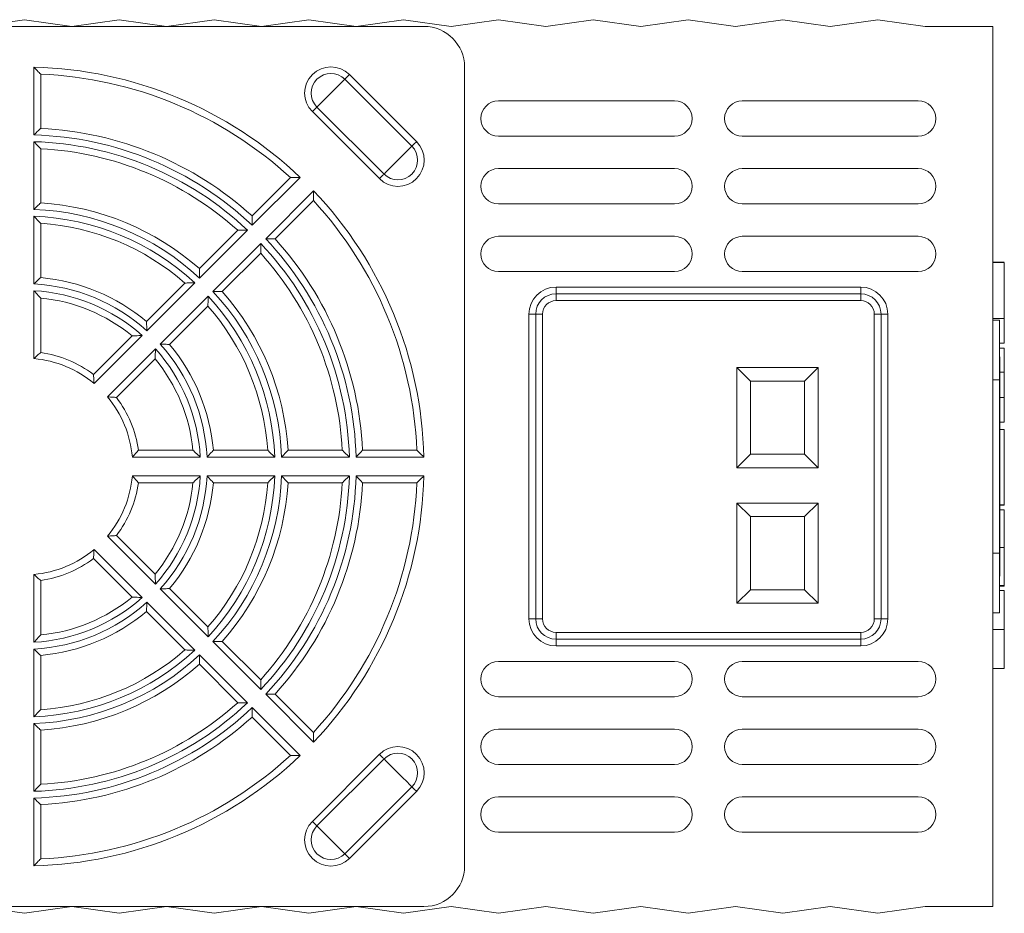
# Model space of a CAD drawing. Header units: millimetres. Extents: x 46 to 553, y 21 to 399.
# Tile 5 of 5: x 481 to 553, y 333 to 399. Entities that reach past the tile are written whole.
import ezdxf

# ---------------------------------------------------------------- set-up
doc = ezdxf.new("R2010")
doc.units = ezdxf.units.MM

msp = doc.modelspace()

# ---------------------------------------------------------------- linework, layer by layer
at = {"color": 7, "linetype": 'Continuous', "lineweight": 15}
for p, q in [((480.854, 399.188), (477.354, 398.688)), ((484.354, 398.688), (480.854, 399.188)), ((487.854, 399.188), (484.354, 398.688)), ((491.354, 398.688), (487.854, 399.188)), ((494.854, 399.188), (491.354, 398.688)), ((498.354, 398.688), (494.854, 399.188)), ((501.854, 399.188), (498.354, 398.688)), ((505.354, 398.688), (501.854, 399.188)), ((508.854, 399.188), (505.354, 398.688)), ((512.354, 398.688), (508.854, 399.188)), ((515.854, 399.188), (512.354, 398.688)), ((519.354, 398.688), (515.854, 399.188)), ((522.854, 399.188), (519.354, 398.688)), ((526.354, 398.688), (522.854, 399.188)), ((529.854, 399.188), (526.354, 398.688)), ((533.354, 398.688), (529.854, 399.188)), ((536.854, 399.188), (533.354, 398.688)), ((540.354, 398.688), (536.854, 399.188)), ((543.854, 399.188), (540.354, 398.688)), ((547.354, 398.688), (543.854, 399.188)), ((449.354, 398.688), (510.354, 398.688)), ((552.354, 398.688), (547.354, 398.688)), ((552.354, 333.688), (552.354, 398.688)), ((481.554, 390.678), (481.554, 395.679)), ((513.354, 395.688), (513.354, 336.688)), ((482.054, 395.163), (482.054, 391.159)), ((509.458, 389.842), (504.508, 394.792)), ((504.85, 395.134), (509.8, 390.184)), ((502.454, 392.738), (507.404, 387.788)), ((515.854, 393.188), (528.854, 393.188)), ((533.854, 393.188), (546.854, 393.188)), ((507.062, 387.446), (502.112, 392.396)), ((528.854, 390.588), (515.854, 390.588)), ((546.854, 390.588), (533.854, 390.588)), ((481.554, 385.175), (481.554, 390.177)), ((482.054, 389.657), (482.054, 385.651)), ((497.662, 384.693), (500.494, 387.525)), ((501.212, 387.536), (497.676, 384)), ((515.854, 388.188), (528.854, 388.188)), ((533.854, 388.188), (546.854, 388.188)), ((498.666, 383.01), (502.202, 386.546)), ((502.191, 385.828), (499.36, 382.996)), ((528.854, 385.588), (515.854, 385.588)), ((546.854, 385.588), (533.854, 385.588)), ((481.554, 379.67), (481.554, 384.674)), ((482.054, 384.148), (482.054, 380.136)), ((493.768, 380.799), (496.6, 383.632)), ((497.322, 383.646), (493.785, 380.109)), ((515.854, 383.188), (528.854, 383.188)), ((533.854, 383.188), (546.854, 383.188)), ((494.775, 379.119), (498.312, 382.656)), ((498.298, 381.934), (495.465, 379.102)), ((553.204, 381.272), (552.354, 381.272)), ((553.204, 381.266), (552.354, 381.266)), ((553.204, 377.126), (553.204, 381.266)), ((528.854, 380.588), (515.854, 380.588)), ((546.854, 380.588), (533.854, 380.588)), ((489.868, 376.899), (492.705, 379.736)), ((493.431, 379.755), (489.892, 376.216)), ((481.554, 374.157), (481.554, 379.169)), ((520.104, 379.438), (520.104, 378.938)), ((520.104, 379.438), (542.604, 379.438)), ((520.104, 378.938), (520.104, 378.438)), ((542.604, 378.938), (520.104, 378.938)), ((542.604, 379.438), (542.604, 378.938)), ((542.604, 378.938), (542.604, 378.438)), ((482.054, 378.63), (482.054, 374.603)), ((490.882, 375.226), (494.421, 378.765)), ((542.604, 378.438), (520.104, 378.438)), ((494.402, 378.039), (491.565, 375.202)), ((518.104, 377.438), (518.604, 377.438)), ((518.104, 354.938), (518.104, 377.438)), ((518.604, 377.438), (518.604, 354.938)), ((518.604, 377.438), (519.104, 377.438)), ((519.104, 377.438), (519.104, 354.938)), ((543.604, 354.938), (543.604, 377.438)), ((543.604, 377.438), (544.104, 377.438)), ((544.104, 354.938), (544.104, 377.438)), ((544.104, 377.438), (544.604, 377.438)), ((544.604, 377.438), (544.604, 354.938)), ((553.204, 377.126), (552.354, 377.126)), ((552.854, 376.988), (552.354, 376.988)), ((552.854, 376.988), (552.854, 372.588)), ((489.538, 375.862), (485.994, 372.318)), ((485.955, 372.986), (488.803, 375.834)), ((553.204, 375.307), (552.854, 375.307)), ((486.984, 371.328), (490.528, 374.872)), ((553.204, 374.937), (552.854, 374.937)), ((553.204, 373.16), (553.204, 374.937)), ((490.5, 374.137), (487.652, 371.289)), ((552.864, 374.297), (552.854, 374.297)), ((552.864, 374.297), (552.864, 373.421)), ((533.454, 373.488), (539.454, 373.488)), ((533.454, 366.088), (533.454, 373.488)), ((534.454, 372.488), (533.454, 373.488)), ((539.454, 373.488), (538.454, 372.488)), ((539.454, 373.488), (539.454, 366.088)), ((552.864, 373.421), (552.854, 373.421)), ((552.864, 373.032), (552.854, 373.032)), ((552.864, 373.421), (552.864, 373.032)), ((553.204, 373.16), (552.864, 373.16)), ((552.864, 373.032), (552.864, 372.179)), ((553.204, 371.282), (553.204, 373.16)), ((534.454, 372.488), (534.454, 367.088)), ((538.454, 372.488), (534.454, 372.488)), ((538.454, 367.088), (538.454, 372.488)), ((552.854, 372.588), (552.354, 372.588)), ((552.854, 372.588), (552.854, 359.788)), ((552.864, 372.179), (552.854, 372.179)), ((552.864, 371.787), (552.854, 371.787)), ((552.864, 372.179), (552.864, 371.787)), ((552.864, 371.787), (552.864, 370.941)), ((552.864, 370.941), (552.854, 370.941)), ((553.204, 371.282), (552.864, 371.282)), ((552.864, 370.941), (552.864, 370.554)), ((553.204, 369.459), (553.204, 371.282)), ((552.864, 370.554), (552.854, 370.554)), ((552.864, 370.554), (552.864, 369.7)), ((552.864, 369.7), (552.854, 369.7)), ((552.864, 369.7), (552.864, 369.309)), ((553.204, 369.459), (552.864, 369.459)), ((552.864, 369.309), (552.854, 369.309)), ((552.864, 369.309), (552.864, 368.456)), ((553.204, 368.91), (552.864, 368.91)), ((553.204, 363.358), (553.204, 368.91)), ((552.864, 368.456), (552.854, 368.456)), ((552.864, 368.068), (552.854, 368.068)), ((552.864, 368.456), (552.864, 368.068)), ((552.864, 367.222), (552.864, 368.068)), ((489.269, 367.388), (493.296, 367.388)), ((494.802, 367.388), (498.814, 367.388)), ((500.317, 367.388), (504.323, 367.388)), ((505.825, 367.388), (509.829, 367.388)), ((552.864, 367.222), (552.854, 367.222)), ((552.864, 366.197), (552.864, 367.222)), ((493.835, 366.888), (488.823, 366.888)), ((499.34, 366.888), (494.336, 366.888)), ((504.843, 366.888), (499.841, 366.888)), ((510.345, 366.888), (505.344, 366.888)), ((534.454, 367.088), (533.454, 366.088)), ((534.454, 367.088), (538.454, 367.088)), ((539.454, 366.088), (538.454, 367.088)), ((539.454, 366.088), (533.454, 366.088)), ((552.864, 366.197), (552.854, 366.197)), ((552.864, 365.177), (552.864, 366.197)), ((488.823, 365.488), (493.835, 365.488)), ((493.296, 364.988), (489.269, 364.988)), ((494.336, 365.488), (499.34, 365.488)), ((498.814, 364.988), (494.802, 364.988)), ((499.841, 365.488), (504.843, 365.488)), ((504.323, 364.988), (500.317, 364.988)), ((505.344, 365.488), (510.345, 365.488)), ((509.829, 364.988), (505.825, 364.988)), ((552.864, 365.177), (552.854, 365.177)), ((552.864, 364.323), (552.864, 365.177)), ((552.864, 364.323), (552.854, 364.323)), ((552.864, 364.323), (552.864, 363.935)), ((552.864, 363.935), (552.854, 363.935)), ((552.864, 363.935), (552.864, 363.089)), ((533.454, 363.488), (539.454, 363.488)), ((533.454, 356.088), (533.454, 363.488)), ((534.454, 362.488), (533.454, 363.488)), ((538.454, 362.488), (539.454, 363.488)), ((539.454, 363.488), (539.454, 356.088)), ((552.864, 363.089), (552.854, 363.089)), ((553.204, 363.358), (552.864, 363.358)), ((553.204, 363.327), (552.864, 363.327)), ((552.864, 363.089), (552.864, 362.699)), ((553.204, 362.997), (552.864, 362.997)), ((553.204, 363.327), (553.204, 363.358)), ((534.454, 362.488), (534.454, 357.088)), ((538.454, 362.488), (534.454, 362.488)), ((538.454, 357.088), (538.454, 362.488)), ((552.864, 362.699), (552.854, 362.699)), ((552.864, 362.699), (552.864, 361.853)), ((552.864, 361.853), (552.854, 361.853)), ((552.864, 361.461), (552.854, 361.461)), ((552.864, 361.853), (552.864, 361.461)), ((552.864, 361.461), (552.864, 360.608)), ((490.528, 357.504), (486.984, 361.047)), ((487.652, 361.086), (490.5, 358.238)), ((552.864, 360.608), (552.854, 360.608)), ((552.864, 360.608), (552.864, 360.216)), ((485.994, 360.058), (489.538, 356.514)), ((552.864, 360.216), (552.854, 360.216)), ((552.864, 360.216), (552.864, 359.37)), ((553.204, 360.209), (552.864, 360.209)), ((553.204, 360.209), (553.204, 357.406)), ((488.803, 356.541), (485.955, 359.389)), ((552.854, 359.788), (552.354, 359.788)), ((552.854, 359.788), (552.854, 355.388)), ((552.864, 359.37), (552.854, 359.37)), ((552.864, 359.37), (552.864, 358.948)), ((552.864, 358.948), (552.854, 358.948)), ((552.864, 358.948), (552.864, 358.079)), ((481.554, 353.207), (481.554, 358.218)), ((482.054, 357.773), (482.054, 353.745)), ((552.864, 358.079), (552.854, 358.079)), ((494.421, 353.611), (490.882, 357.15)), ((491.565, 357.173), (494.402, 354.337)), ((533.454, 356.088), (534.454, 357.088)), ((534.454, 357.088), (538.454, 357.088)), ((539.454, 356.088), (538.454, 357.088)), ((553.204, 357.406), (552.854, 357.406)), ((553.204, 357.345), (552.854, 357.345)), ((553.204, 357.023), (552.854, 357.023)), ((553.204, 357.406), (553.204, 357.345)), ((489.892, 356.16), (493.431, 352.621)), ((539.454, 356.088), (533.454, 356.088)), ((492.705, 352.64), (489.868, 355.476)), ((518.104, 354.938), (518.604, 354.938)), ((518.604, 354.938), (519.104, 354.938)), ((543.604, 354.938), (544.104, 354.938)), ((544.104, 354.938), (544.604, 354.938)), ((552.354, 355.388), (552.854, 355.388)), ((553.204, 354.147), (552.354, 354.147)), ((520.104, 353.938), (542.604, 353.938)), ((520.104, 353.938), (520.104, 353.438)), ((520.104, 353.438), (520.104, 352.938)), ((520.104, 353.438), (542.604, 353.438)), ((542.604, 353.938), (542.604, 353.438)), ((542.604, 353.438), (542.604, 352.938)), ((481.554, 347.701), (481.554, 352.706)), ((498.312, 349.719), (494.775, 353.257)), ((495.465, 353.274), (498.298, 350.441)), ((542.604, 352.938), (520.104, 352.938)), ((482.054, 352.239), (482.054, 348.228)), ((493.785, 352.267), (497.322, 348.729)), ((496.6, 348.744), (493.768, 351.577)), ((528.854, 351.788), (515.854, 351.788)), ((546.854, 351.788), (533.854, 351.788)), ((553.204, 351.272), (552.354, 351.272)), ((502.202, 345.829), (498.666, 349.366)), ((499.36, 349.379), (502.191, 346.548)), ((515.854, 349.188), (528.854, 349.188)), ((533.854, 349.188), (546.854, 349.188)), ((497.676, 348.376), (501.212, 344.839)), ((500.494, 344.851), (497.662, 347.682)), ((481.554, 342.198), (481.554, 347.201)), ((528.854, 346.788), (515.854, 346.788)), ((546.854, 346.788), (533.854, 346.788)), ((482.054, 346.725), (482.054, 342.718)), ((502.112, 339.98), (507.062, 344.93)), ((507.404, 344.587), (502.454, 339.637)), ((515.854, 344.188), (528.854, 344.188)), ((533.854, 344.188), (546.854, 344.188)), ((504.508, 337.584), (509.458, 342.533)), ((481.554, 336.696), (481.554, 341.698)), ((509.8, 342.191), (504.85, 337.241)), ((528.854, 341.788), (515.854, 341.788)), ((546.854, 341.788), (533.854, 341.788)), ((482.054, 341.216), (482.054, 337.212)), ((515.854, 339.188), (528.854, 339.188)), ((533.854, 339.188), (546.854, 339.188)), ((449.354, 333.688), (510.354, 333.688)), ((477.354, 333.688), (480.854, 333.188)), ((480.854, 333.188), (484.354, 333.688)), ((484.354, 333.688), (487.854, 333.188)), ((487.854, 333.188), (491.354, 333.688)), ((491.354, 333.688), (494.854, 333.188)), ((494.854, 333.188), (498.354, 333.688)), ((498.354, 333.688), (501.854, 333.188)), ((501.854, 333.188), (505.354, 333.688)), ((505.354, 333.688), (508.854, 333.188)), ((508.854, 333.188), (512.354, 333.688)), ((512.354, 333.688), (515.854, 333.188)), ((515.854, 333.188), (519.354, 333.688)), ((519.354, 333.688), (522.854, 333.188)), ((522.854, 333.188), (526.354, 333.688)), ((526.354, 333.688), (529.854, 333.188)), ((529.854, 333.188), (533.354, 333.688)), ((533.354, 333.688), (536.854, 333.188)), ((536.854, 333.188), (540.354, 333.688)), ((540.354, 333.688), (543.854, 333.188)), ((543.854, 333.188), (547.354, 333.688)), ((547.354, 333.688), (552.354, 333.688))]:
    msp.add_line(p, q, dxfattribs=at)
at = {"color": 7, "linetype": 'Continuous', "lineweight": 15, "flags": 128}
for points in [[(504.508, 394.792), (504.367, 394.651), (504.131, 394.414), (503.824, 394.108), (503.481, 393.765), (503.138, 393.422), (502.832, 393.115), (502.595, 392.879), (502.454, 392.738)], [(504.508, 394.792), (504.527, 394.811), (504.555, 394.839), (504.591, 394.875), (504.634, 394.918), (504.683, 394.966), (504.736, 395.02), (504.792, 395.076), (504.85, 395.134)], [(502.112, 392.396), (502.17, 392.454), (502.226, 392.51), (502.28, 392.563), (502.328, 392.612), (502.371, 392.655), (502.407, 392.691), (502.435, 392.719), (502.454, 392.738)], [(509.458, 389.842), (509.317, 389.701), (509.08, 389.465), (508.774, 389.158), (508.431, 388.815), (508.088, 388.472), (507.781, 388.166), (507.545, 387.929), (507.404, 387.788)], [(509.458, 389.842), (509.477, 389.861), (509.505, 389.889), (509.541, 389.925), (509.584, 389.968), (509.632, 390.017), (509.686, 390.07), (509.742, 390.126), (509.8, 390.184)], [(507.062, 387.446), (507.12, 387.504), (507.176, 387.56), (507.229, 387.614), (507.278, 387.662), (507.321, 387.705), (507.357, 387.741), (507.385, 387.769), (507.404, 387.788)], [(507.062, 344.93), (507.12, 344.872), (507.176, 344.815), (507.229, 344.762), (507.278, 344.713), (507.321, 344.67), (507.357, 344.634), (507.385, 344.606), (507.404, 344.587)], [(509.458, 342.533), (509.317, 342.674), (509.08, 342.911), (508.774, 343.217), (508.431, 343.56), (508.088, 343.903), (507.781, 344.21), (507.545, 344.446), (507.404, 344.587)], [(509.458, 342.533), (509.477, 342.514), (509.505, 342.486), (509.541, 342.45), (509.584, 342.407), (509.632, 342.359), (509.686, 342.305), (509.742, 342.249), (509.8, 342.191)], [(502.112, 339.98), (502.17, 339.922), (502.226, 339.865), (502.28, 339.812), (502.328, 339.763), (502.371, 339.72), (502.407, 339.684), (502.435, 339.657), (502.454, 339.637)], [(504.508, 337.584), (504.367, 337.725), (504.131, 337.961), (503.824, 338.267), (503.481, 338.61), (503.138, 338.954), (502.832, 339.26), (502.595, 339.496), (502.454, 339.637)], [(504.508, 337.584), (504.527, 337.564), (504.555, 337.536), (504.591, 337.501), (504.634, 337.458), (504.683, 337.409), (504.736, 337.356), (504.792, 337.299), (504.85, 337.241)]]:
    msp.add_lwpolyline(points, dxfattribs=at)
at = {"color": 7, "linetype": 'Continuous', "lineweight": 15}
for centre, radius, start, end in [((510.354, 395.688), 3, 0, 90), ((480.854, 366.188), 29.5, 46.35969, 88.64031), ((503.481, 393.765), 1.936, 45, 225), ((480.854, 366.188), 29, 47.37154, 87.62846), ((503.481, 393.765), 1.452, 45, 225), ((515.854, 391.888), 1.3, 90, 270), ((528.854, 391.888), 1.3, 270, 90), ((533.854, 391.888), 1.3, 90, 270), ((546.854, 391.888), 1.3, 270, 90), ((480.854, 366.188), 25, 47.75125, 87.24875), ((480.854, 366.188), 24.5, 46.63725, 88.36275), ((480.854, 366.188), 24, 46.67136, 88.32864), ((508.431, 388.815), 1.936, 225, 45), ((508.431, 388.815), 1.452, 225, 45), ((480.854, 366.188), 23.5, 47.92701, 87.07299), ((515.854, 386.888), 1.3, 90, 270), ((528.854, 386.888), 1.3, 270, 90), ((533.854, 386.888), 1.3, 90, 270), ((546.854, 386.888), 1.3, 270, 90), ((480.854, 366.188), 29.5, 1.35969, 43.64031), ((480.854, 366.188), 19.5, 48.52812, 86.47188), ((480.854, 366.188), 29, 2.37154, 42.62846), ((480.854, 366.188), 19, 47.11137, 87.88863), ((480.854, 366.188), 18.5, 47.16847, 87.83153), ((480.854, 366.188), 18, 48.82255, 86.17745), ((515.854, 381.888), 1.3, 90, 270), ((528.854, 381.888), 1.3, 270, 90), ((533.854, 381.888), 1.3, 90, 270), ((546.854, 381.888), 1.3, 270, 90), ((480.854, 366.188), 24, 1.67136, 43.32864), ((480.854, 366.188), 24.5, 1.63725, 43.36275), ((480.854, 366.188), 25, 2.75125, 42.24875), ((480.854, 366.188), 23.5, 2.92701, 42.07299), ((480.854, 366.188), 13.5, 47.97223, 87.02777), ((480.854, 366.188), 14, 49.9171, 85.0829), ((480.854, 366.188), 13, 48.08665, 86.91335), ((480.854, 366.188), 19, 2.11137, 42.88863), ((480.854, 366.188), 19.5, 3.52812, 41.47188), ((520.104, 377.438), 2, 90, 180), ((520.104, 377.438), 1.5, 90, 180), ((542.604, 377.438), 2, 0, 90), ((542.604, 377.438), 1.5, 0, 90), ((480.854, 366.188), 12.5, 50.50888, 84.49112), ((480.854, 366.188), 18.5, 2.16847, 42.83153), ((520.104, 377.438), 1, 90, 180), ((542.604, 377.438), 1, 0, 90), ((480.854, 366.188), 18, 3.82255, 41.17745), ((480.854, 366.188), 13.5, 2.97223, 42.02777), ((480.854, 366.188), 14, 4.9171, 40.0829), ((480.854, 366.188), 8.5, 53.11593, 81.88407), ((480.854, 366.188), 13, 3.08665, 41.91335), ((480.854, 366.188), 8, 50.0198, 84.9802), ((480.854, 366.188), 12.5, 5.50888, 39.49112), ((480.854, 366.188), 8, 5.0198, 39.9802), ((480.854, 366.188), 8.5, 8.11593, 36.88407), ((480.854, 366.188), 8, 320.0198, 354.9802), ((480.854, 366.188), 8.5, 323.11593, 351.88407), ((480.854, 366.188), 12.5, 320.50888, 354.49112), ((480.854, 366.188), 13, 318.08665, 356.91335), ((480.854, 366.188), 13.5, 317.97223, 357.02777), ((480.854, 366.188), 14, 319.9171, 355.0829), ((480.854, 366.188), 18, 318.82255, 356.17745), ((480.854, 366.188), 18.5, 317.16847, 357.83153), ((480.854, 366.188), 19, 317.11137, 357.88863), ((480.854, 366.188), 19.5, 318.52812, 356.47188), ((480.854, 366.188), 23.5, 317.92701, 357.07299), ((480.854, 366.188), 24, 316.67136, 358.32864), ((480.854, 366.188), 24.5, 316.63725, 358.36275), ((480.854, 366.188), 25, 317.75125, 357.24875), ((480.854, 366.188), 29, 317.37154, 357.62846), ((480.854, 366.188), 29.5, 316.35969, 358.64031), ((480.854, 366.188), 8, 275.0198, 309.9802), ((480.854, 366.188), 8.5, 278.11593, 306.88407), ((480.854, 366.188), 13, 273.08665, 311.91335), ((480.854, 366.188), 12.5, 275.50888, 309.49112), ((480.854, 366.188), 13.5, 272.97223, 312.02777), ((480.854, 366.188), 14, 274.9171, 310.0829), ((520.104, 354.938), 2, 180, 270), ((520.104, 354.938), 1.5, 180, 270), ((520.104, 354.938), 1, 180, 270), ((542.604, 354.938), 1.5, 270, 0), ((542.604, 354.938), 2, 270, 0), ((542.604, 354.938), 1, 270, 0), ((480.854, 366.188), 18.5, 272.16847, 312.83153), ((480.854, 366.188), 18, 273.82255, 311.17745), ((480.854, 366.188), 19, 272.11137, 312.88863), ((480.854, 366.188), 19.5, 273.52812, 311.47188), ((515.854, 350.488), 1.3, 90, 270), ((528.854, 350.488), 1.3, 270, 90), ((533.854, 350.488), 1.3, 90, 270), ((546.854, 350.488), 1.3, 270, 90), ((480.854, 366.188), 24, 271.67136, 313.32864), ((480.854, 366.188), 24.5, 271.63725, 313.36275), ((480.854, 366.188), 23.5, 272.92701, 312.07299), ((480.854, 366.188), 25, 272.75125, 312.24875), ((515.854, 345.488), 1.3, 90, 270), ((528.854, 345.488), 1.3, 270, 90), ((533.854, 345.488), 1.3, 90, 270), ((546.854, 345.488), 1.3, 270, 90), ((508.431, 343.56), 1.936, 315, 135), ((480.854, 366.188), 29.5, 271.35969, 313.64031), ((480.854, 366.188), 29, 272.37154, 312.62846), ((508.431, 343.56), 1.452, 315, 135), ((515.854, 340.488), 1.3, 90, 270), ((528.854, 340.488), 1.3, 270, 90), ((533.854, 340.488), 1.3, 90, 270), ((546.854, 340.488), 1.3, 270, 90), ((503.481, 338.61), 1.936, 135, 315), ((503.481, 338.61), 1.452, 135, 315), ((510.354, 336.688), 3, 270, 0)]:
    msp.add_arc(centre, radius, start, end, dxfattribs=at)
for points in [[(482.054, 395.163), (482.054, 395.163), (482.033, 395.184), (481.967, 395.253), (481.923, 395.298), (481.779, 395.448), (481.666, 395.565), (481.554, 395.679)], [(482.054, 391.159), (482.054, 391.159), (482.034, 391.14), (481.97, 391.079), (481.926, 391.037), (481.78, 390.897), (481.666, 390.787), (481.554, 390.678)], [(482.054, 389.657), (482.054, 389.657), (482.033, 389.679), (481.967, 389.748), (481.923, 389.794), (481.778, 389.945), (481.666, 390.062), (481.554, 390.177)], [(500.494, 387.525), (500.494, 387.525), (500.523, 387.525), (500.618, 387.527), (500.682, 387.528), (500.89, 387.532), (501.052, 387.535), (501.212, 387.536)], [(502.191, 385.828), (502.191, 385.828), (502.191, 385.857), (502.193, 385.952), (502.194, 386.016), (502.198, 386.224), (502.201, 386.386), (502.202, 386.546)], [(482.054, 385.651), (482.054, 385.651), (482.034, 385.632), (481.97, 385.572), (481.926, 385.531), (481.781, 385.392), (481.666, 385.283), (481.554, 385.175)], [(482.054, 384.148), (482.054, 384.148), (482.033, 384.17), (481.967, 384.24), (481.923, 384.287), (481.778, 384.44), (481.665, 384.558), (481.554, 384.674)], [(497.662, 384.693), (497.662, 384.693), (497.663, 384.666), (497.665, 384.577), (497.667, 384.517), (497.671, 384.315), (497.674, 384.156), (497.676, 384)], [(496.6, 383.632), (496.6, 383.632), (496.63, 383.632), (496.726, 383.635), (496.79, 383.636), (496.999, 383.641), (497.162, 383.644), (497.322, 383.646)], [(498.298, 381.934), (498.298, 381.934), (498.298, 381.964), (498.301, 382.06), (498.302, 382.124), (498.307, 382.333), (498.31, 382.495), (498.312, 382.656)], [(499.36, 382.996), (499.36, 382.996), (499.332, 382.997), (499.243, 382.999), (499.183, 383), (498.981, 383.005), (498.822, 383.007), (498.666, 383.01)], [(493.768, 380.799), (493.768, 380.799), (493.768, 380.772), (493.771, 380.684), (493.773, 380.624), (493.778, 380.423), (493.782, 380.265), (493.785, 380.109)], [(482.054, 380.136), (482.054, 380.136), (482.034, 380.118), (481.971, 380.06), (481.927, 380.02), (481.781, 379.884), (481.666, 379.776), (481.554, 379.67)], [(492.705, 379.736), (492.705, 379.736), (492.735, 379.737), (492.832, 379.74), (492.896, 379.742), (493.106, 379.748), (493.27, 379.752), (493.431, 379.755)], [(482.054, 378.63), (482.054, 378.63), (482.033, 378.653), (481.966, 378.726), (481.922, 378.774), (481.778, 378.931), (481.665, 379.051), (481.554, 379.169)], [(495.465, 379.102), (495.465, 379.102), (495.438, 379.102), (495.35, 379.105), (495.29, 379.107), (495.089, 379.112), (494.931, 379.116), (494.775, 379.119)], [(494.402, 378.039), (494.402, 378.039), (494.403, 378.069), (494.406, 378.166), (494.408, 378.23), (494.414, 378.44), (494.418, 378.604), (494.421, 378.765)], [(489.868, 376.899), (489.868, 376.899), (489.869, 376.873), (489.873, 376.787), (489.875, 376.727), (489.883, 376.528), (489.888, 376.371), (489.892, 376.216)], [(488.803, 375.834), (488.803, 375.834), (488.835, 375.836), (488.933, 375.84), (488.998, 375.843), (489.211, 375.852), (489.375, 375.857), (489.538, 375.862)], [(491.565, 375.202), (491.565, 375.202), (491.539, 375.203), (491.453, 375.207), (491.393, 375.209), (491.194, 375.217), (491.037, 375.222), (490.882, 375.226)], [(482.054, 374.603), (482.054, 374.603), (482.035, 374.586), (481.972, 374.531), (481.929, 374.494), (481.782, 374.364), (481.667, 374.261), (481.554, 374.157)], [(490.5, 374.137), (490.5, 374.137), (490.502, 374.169), (490.506, 374.267), (490.509, 374.332), (490.518, 374.545), (490.523, 374.709), (490.528, 374.872)], [(485.955, 372.986), (485.955, 372.986), (485.957, 372.962), (485.963, 372.878), (485.967, 372.821), (485.979, 372.626), (485.987, 372.471), (485.994, 372.318)], [(487.652, 371.289), (487.652, 371.289), (487.628, 371.291), (487.544, 371.297), (487.487, 371.301), (487.292, 371.313), (487.137, 371.321), (486.984, 371.328)], [(489.269, 367.388), (489.269, 367.388), (489.252, 367.369), (489.197, 367.306), (489.16, 367.263), (489.03, 367.116), (488.927, 367.001), (488.823, 366.888)], [(493.296, 367.388), (493.296, 367.388), (493.319, 367.367), (493.392, 367.3), (493.44, 367.256), (493.597, 367.112), (493.717, 366.999), (493.835, 366.888)], [(494.802, 367.388), (494.802, 367.388), (494.785, 367.368), (494.726, 367.305), (494.686, 367.261), (494.55, 367.115), (494.443, 367), (494.336, 366.888)], [(498.814, 367.388), (498.814, 367.388), (498.836, 367.367), (498.906, 367.301), (498.953, 367.257), (499.106, 367.112), (499.224, 366.999), (499.34, 366.888)], [(500.317, 367.388), (500.317, 367.388), (500.298, 367.368), (500.238, 367.304), (500.197, 367.26), (500.058, 367.115), (499.949, 367), (499.841, 366.888)], [(504.323, 367.388), (504.323, 367.388), (504.345, 367.367), (504.414, 367.301), (504.46, 367.257), (504.611, 367.112), (504.728, 367), (504.843, 366.888)], [(505.825, 367.388), (505.825, 367.388), (505.806, 367.368), (505.745, 367.304), (505.703, 367.26), (505.563, 367.114), (505.453, 367), (505.344, 366.888)], [(509.829, 367.388), (509.829, 367.388), (509.85, 367.367), (509.919, 367.301), (509.964, 367.257), (510.114, 367.113), (510.231, 367), (510.345, 366.888)], [(489.269, 364.988), (489.269, 364.988), (489.252, 365.006), (489.197, 365.069), (489.16, 365.112), (489.03, 365.259), (488.927, 365.375), (488.823, 365.488)], [(493.296, 364.988), (493.296, 364.988), (493.319, 365.009), (493.392, 365.075), (493.44, 365.119), (493.597, 365.264), (493.717, 365.376), (493.835, 365.488)], [(494.802, 364.988), (494.802, 364.988), (494.785, 365.007), (494.726, 365.071), (494.686, 365.114), (494.55, 365.26), (494.443, 365.375), (494.336, 365.488)], [(498.814, 364.988), (498.814, 364.988), (498.836, 365.008), (498.906, 365.075), (498.953, 365.119), (499.106, 365.263), (499.224, 365.376), (499.34, 365.488)], [(500.317, 364.988), (500.317, 364.988), (500.298, 365.007), (500.238, 365.071), (500.197, 365.115), (500.058, 365.261), (499.949, 365.375), (499.841, 365.488)], [(504.323, 364.988), (504.323, 364.988), (504.345, 365.008), (504.414, 365.074), (504.46, 365.118), (504.611, 365.263), (504.728, 365.376), (504.843, 365.488)], [(505.825, 364.988), (505.825, 364.988), (505.806, 365.007), (505.745, 365.072), (505.703, 365.115), (505.563, 365.261), (505.453, 365.375), (505.344, 365.488)], [(509.829, 364.988), (509.829, 364.988), (509.85, 365.008), (509.919, 365.074), (509.964, 365.118), (510.114, 365.263), (510.231, 365.376), (510.345, 365.488)], [(487.652, 361.086), (487.652, 361.086), (487.628, 361.084), (487.544, 361.079), (487.487, 361.075), (487.292, 361.063), (487.137, 361.054), (486.984, 361.047)], [(485.955, 359.389), (485.955, 359.389), (485.957, 359.414), (485.963, 359.497), (485.967, 359.554), (485.979, 359.749), (485.987, 359.904), (485.994, 360.058)], [(482.054, 357.773), (482.054, 357.773), (482.035, 357.789), (481.972, 357.844), (481.929, 357.882), (481.782, 358.011), (481.667, 358.115), (481.554, 358.218)], [(490.5, 358.238), (490.5, 358.238), (490.502, 358.207), (490.506, 358.108), (490.509, 358.043), (490.518, 357.83), (490.523, 357.666), (490.528, 357.504)], [(491.565, 357.173), (491.565, 357.173), (491.539, 357.172), (491.453, 357.168), (491.393, 357.166), (491.194, 357.159), (491.037, 357.154), (490.882, 357.15)], [(488.803, 356.541), (488.803, 356.541), (488.835, 356.54), (488.933, 356.535), (488.998, 356.532), (489.211, 356.524), (489.375, 356.518), (489.538, 356.514)], [(489.868, 355.476), (489.868, 355.476), (489.869, 355.502), (489.873, 355.589), (489.875, 355.648), (489.883, 355.847), (489.888, 356.004), (489.892, 356.16)], [(494.402, 354.337), (494.402, 354.337), (494.403, 354.306), (494.406, 354.209), (494.408, 354.145), (494.414, 353.935), (494.418, 353.772), (494.421, 353.611)], [(482.054, 353.745), (482.054, 353.745), (482.033, 353.722), (481.966, 353.649), (481.922, 353.601), (481.778, 353.445), (481.665, 353.324), (481.554, 353.207)], [(482.054, 352.239), (482.054, 352.239), (482.034, 352.257), (481.971, 352.316), (481.927, 352.356), (481.781, 352.491), (481.666, 352.599), (481.554, 352.706)], [(492.705, 352.64), (492.705, 352.64), (492.735, 352.638), (492.832, 352.635), (492.896, 352.633), (493.106, 352.628), (493.27, 352.624), (493.431, 352.621)], [(495.465, 353.274), (495.465, 353.274), (495.438, 353.273), (495.35, 353.27), (495.29, 353.269), (495.089, 353.263), (494.931, 353.26), (494.775, 353.257)], [(493.768, 351.577), (493.768, 351.577), (493.768, 351.603), (493.771, 351.692), (493.773, 351.751), (493.778, 351.952), (493.782, 352.111), (493.785, 352.267)], [(498.298, 350.441), (498.298, 350.441), (498.298, 350.411), (498.301, 350.315), (498.302, 350.252), (498.307, 350.042), (498.31, 349.88), (498.312, 349.719)], [(499.36, 349.379), (499.36, 349.379), (499.332, 349.378), (499.243, 349.376), (499.183, 349.375), (498.981, 349.371), (498.822, 349.368), (498.666, 349.366)], [(496.6, 348.744), (496.6, 348.744), (496.63, 348.743), (496.726, 348.741), (496.79, 348.739), (496.999, 348.735), (497.162, 348.732), (497.322, 348.729)], [(497.662, 347.682), (497.662, 347.682), (497.663, 347.709), (497.665, 347.798), (497.667, 347.858), (497.671, 348.06), (497.674, 348.219), (497.676, 348.376)], [(482.054, 348.228), (482.054, 348.228), (482.033, 348.205), (481.967, 348.135), (481.923, 348.088), (481.778, 347.935), (481.665, 347.817), (481.554, 347.701)], [(482.054, 346.725), (482.054, 346.725), (482.034, 346.743), (481.97, 346.803), (481.926, 346.845), (481.781, 346.983), (481.666, 347.092), (481.554, 347.201)], [(502.191, 346.548), (502.191, 346.548), (502.191, 346.518), (502.193, 346.423), (502.194, 346.36), (502.198, 346.151), (502.201, 345.989), (502.202, 345.829)], [(500.494, 344.851), (500.494, 344.851), (500.523, 344.85), (500.618, 344.848), (500.682, 344.847), (500.89, 344.843), (501.052, 344.841), (501.212, 344.839)], [(482.054, 342.718), (482.054, 342.718), (482.033, 342.697), (481.967, 342.627), (481.923, 342.581), (481.778, 342.43), (481.666, 342.313), (481.554, 342.198)], [(482.054, 341.216), (482.054, 341.216), (482.034, 341.235), (481.97, 341.297), (481.926, 341.338), (481.78, 341.478), (481.666, 341.588), (481.554, 341.698)], [(482.054, 337.212), (482.054, 337.212), (482.033, 337.191), (481.967, 337.123), (481.923, 337.077), (481.779, 336.927), (481.666, 336.811), (481.554, 336.696)]]:
    msp.add_open_spline(points, degree=3, knots=[0, 0, 0, 0, 0.25, 0.25, 0.5, 0.5, 1, 1, 1, 1], dxfattribs=at)
for points in [[(553.204, 375.307), (553.204, 375.307), (553.204, 376.122), (553.204, 377.126)], [(553.204, 362.997), (553.204, 362.997), (553.204, 361.749), (553.204, 360.209)], [(553.204, 354.147), (553.204, 355.734), (553.204, 357.023), (553.204, 357.023)], [(553.204, 351.272), (553.204, 351.272), (553.204, 352.56), (553.204, 354.147)]]:
    msp.add_open_spline(points, degree=3, dxfattribs=at)

doc.saveas('drawing.dxf')
